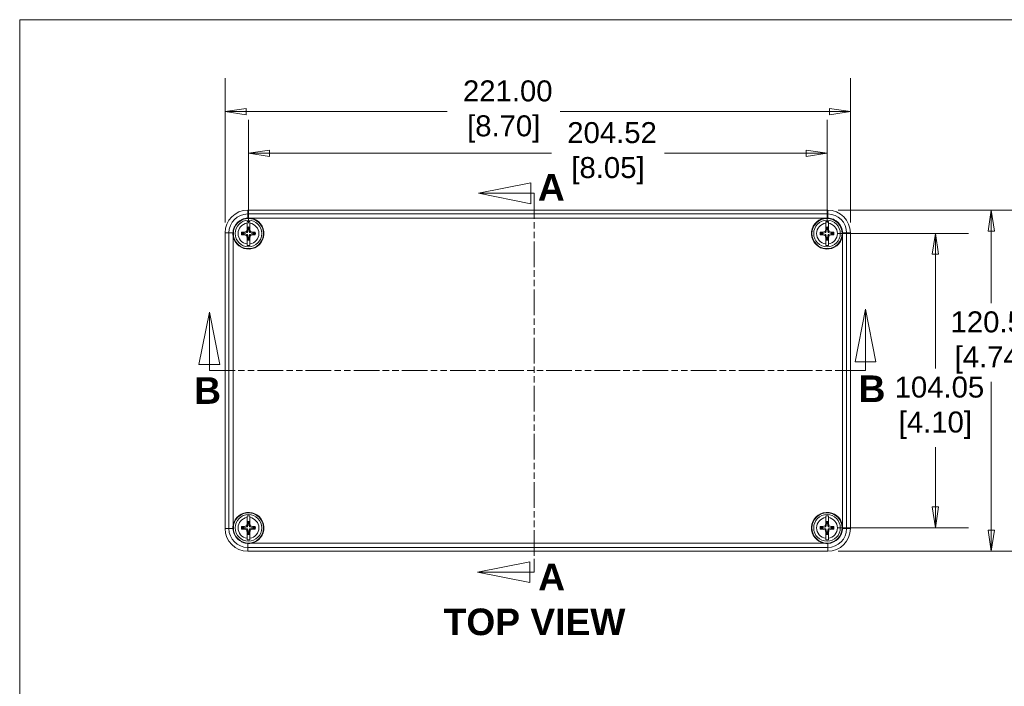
# Model space of a CAD drawing. Header units: millimetres. Extents: x 22 to 1013, y 22 to 778.
# Tile 4 of 8: x 33 to 381, y 531 to 767. Entities that reach past the tile are written whole.
import ezdxf

# ---------------------------------------------------------------- set-up
doc = ezdxf.new("R2010")
doc.units = ezdxf.units.MM
doc.header["$LTSCALE"] = 3.703704
doc.linetypes.add('DOUBLE_DASH_CHAIN', pattern=[1.2403, 0.6614, -0.0827, 0.1654, -0.0827, 0.1654, -0.0827])
for name, color, linetype, lineweight in [('Dimension (ANSI)', 7, 'Continuous', 9), ('Section Line (ANSI)', 7, 'DOUBLE_DASH_CHAIN', 9), ('Sketch Geometry (ANSI)', 7, 'Continuous', 9), ('Symbol (ANSI)', 7, 'Continuous', 9), ('Visible (ANSI)', 7, 'Continuous', 9), ('Visible Narrow (ANSI)', 7, 'Continuous', 9)]:
    doc.layers.add(name, color=color, linetype=linetype, lineweight=lineweight)
doc.styles.add('Label Text (ANSI)', font='arialbd.ttf')
doc.styles.add('Note Text (ANSI)', font='arial.ttf')
doc.dimstyles.new('Default - mm (ANSI)', dxfattribs={"dimscale": 3.703704, "dimtxt": 2, "dimasz": 2, "dimexe": 3.175, "dimexo": 1, "dimgap": 0.8, "dimtad": 0, "dimtih": 1, "dimtoh": 1, "dimrnd": 1e-08, "dimzin": 4, "dimdsep": 46, "dimtxsty": 'Note Text (ANSI)', "dimblk": 'Filled-1', "dimcen": 0.09, "dimdle": 10, "dimclrd": 256, "dimclre": 256, "dimclrt": 256, "dimadec": 1, "dimazin": 0, "dimtfac": 1.524, "dimtofl": 0, "dimtmove": 0, "dimatfit": 3, "dimfxl": 0, "dimtolj": 1, "dimtzin": 0, "dimlwd": -1, "dimlwe": -1, "dimarcsym": 0})

# ---------------------------------------------------------------- blocks, each defined once
blk = doc.blocks.new('2dTransSection0')
at = {"layer": 'Section Line (ANSI)', "linetype": 'Continuous'}
for p, q in [((26.992, 179.116), (25.992, 174.116)), ((26.992, 174.116), (26.992, 179.116)), ((27.992, 174.116), (26.992, 179.116)), ((89.611, 179.384), (88.611, 174.384)), ((89.611, 174.384), (89.611, 179.384)), ((90.611, 174.384), (89.611, 179.384)), ((25.992, 174.116), (27.992, 174.116)), ((26.992, 173.537), (26.992, 174.116)), ((88.611, 174.384), (90.611, 174.384)), ((89.611, 173.537), (89.611, 174.384)), ((26.992, 173.537), (28.33, 173.537)), ((88.273, 173.537), (89.611, 173.537))]:
    blk.add_line(p, q, dxfattribs=at)
at = {"layer": 'Section Line (ANSI)', "linetype": 'DOUBLE_DASH_CHAIN'}
blk.add_line((26.992, 173.537), (89.611, 173.537), dxfattribs=at)
at = {"layer": 'Section Line (ANSI)', "linetype": 'Continuous', "flags": 128}
for points in [[(27.992, 174.116), (26.992, 179.116), (25.992, 174.116), (27.992, 174.116)], [(90.611, 174.384), (89.611, 179.384), (88.611, 174.384), (90.611, 174.384)]]:
    blk.add_lwpolyline(points, dxfattribs=at)
at = {"layer": 'Section Line (ANSI)'}
for points in [[(27.992, 174.116), (26.992, 179.116), (25.992, 174.116), (27.992, 174.116)], [(90.611, 174.384), (89.611, 179.384), (88.611, 174.384), (90.611, 174.384)]]:
    blk.add_solid(points, dxfattribs=at)
at = {"layer": 'Section Line (ANSI)', "char_height": 2.54, "attachment_point": 7, "line_spacing_factor": 0.25, "style": 'Label Text (ANSI)'}
for insert in [(88.949, 170.531), (25.54, 170.364)]:
    blk.add_mtext('B', dxfattribs=dict(at, insert=insert))
blk = doc.blocks.new('2dTransSection1')
at = {"layer": 'Section Line (ANSI)', "linetype": 'Continuous'}
for p, q in [((57.684, 191.458), (52.684, 190.458)), ((57.684, 189.458), (57.684, 191.458)), ((57.684, 190.458), (52.684, 190.458)), ((52.684, 190.458), (57.684, 189.458)), ((57.993, 190.458), (57.684, 190.458)), ((57.993, 190.458), (57.993, 189.182)), ((57.566, 155.308), (52.566, 154.308)), ((57.566, 153.308), (57.566, 155.308)), ((57.993, 155.584), (57.993, 154.308)), ((57.566, 154.308), (52.566, 154.308)), ((52.566, 154.308), (57.566, 153.308)), ((57.993, 154.308), (57.566, 154.308))]:
    blk.add_line(p, q, dxfattribs=at)
at = {"layer": 'Section Line (ANSI)', "linetype": 'DOUBLE_DASH_CHAIN'}
blk.add_line((57.993, 190.458), (57.993, 154.308), dxfattribs=at)
at = {"layer": 'Section Line (ANSI)', "linetype": 'Continuous', "flags": 128}
for points in [[(57.684, 191.458), (52.684, 190.458), (57.684, 189.458), (57.684, 191.458)], [(57.566, 155.308), (52.566, 154.308), (57.566, 153.308), (57.566, 155.308)]]:
    blk.add_lwpolyline(points, dxfattribs=at)
at = {"layer": 'Section Line (ANSI)'}
for points in [[(57.684, 191.458), (52.684, 190.458), (57.684, 189.458), (57.684, 191.458)], [(57.566, 155.308), (52.566, 154.308), (57.566, 153.308), (57.566, 155.308)]]:
    blk.add_solid(points, dxfattribs=at)
at = {"layer": 'Section Line (ANSI)', "char_height": 2.54, "attachment_point": 7, "line_spacing_factor": 0.25, "style": 'Label Text (ANSI)'}
for insert in [(58.346, 189.745), (58.374, 152.574)]:
    blk.add_mtext('A', dxfattribs=dict(at, insert=insert))
blk = doc.blocks.new('Borders Default Border')
at = {"layer": 'Sketch Geometry (ANSI)', "flags": 128}
blk.add_lwpolyline([(8.89, 8.89), (8.89, 207.01), (270.51, 207.01), (270.51, 8.89), (8.89, 8.89)], dxfattribs=at)
blk = doc.blocks.new('Filled-1')
at = {"color": 0}
for p, q in [((0, 0), (-1, 0.15)), ((-1, 0.15), (-1, -0.15)), ((-1, 0), (0, 0)), ((-1, -0.15), (0, 0))]:
    blk.add_line(p, q, dxfattribs=at)
at = {"color": 0, "flags": 128}
blk.add_lwpolyline([(-1, -0.15), (0, 0), (-1, 0.15), (-1, -0.15)], dxfattribs=at)
at = {"color": 0}
blk.add_solid([(-1, -0.15), (0, 0), (-1, 0.15), (-1, -0.15)], dxfattribs=at)
blk = doc.blocks.new('*D9')
at = {"layer": 'Defpoints', "color": 0, "transparency": 16777216}
for p in [(105.54, 734.26), (105.54, 691.4), (326.54, 691.4)]:
    blk.add_point(p, dxfattribs=at)
at = {"layer": 'Dimension (ANSI)', "transparency": 16777216}
for p, q in [((105.54, 695.1), (105.54, 746.02)), ((326.54, 695.1), (326.54, 746.02)), ((112.95, 734.26), (184.03, 734.26)), ((319.13, 734.26), (223.98, 734.26))]:
    blk.add_line(p, q, dxfattribs=at)
at = {"layer": 'Dimension (ANSI)', "transparency": 16777216, "xscale": 7.407407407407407, "yscale": 7.407407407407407, "zscale": 7.407407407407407, "rotation": 180}
blk.add_blockref('Filled-1', (105.54, 734.26), dxfattribs=at)
at = {"layer": 'Dimension (ANSI)', "transparency": 16777216, "xscale": 7.407407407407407, "yscale": 7.407407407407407, "zscale": 7.407407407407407}
blk.add_blockref('Filled-1', (326.54, 734.26), dxfattribs=at)
at = {"layer": 'Dimension (ANSI)', "transparency": 16777216, "insert": (204.01, 734.26), "char_height": 7.4074, "attachment_point": 5, "style": 'Note Text (ANSI)'}
blk.add_mtext('\\A1; 221.00\\P[8.70]', dxfattribs=at)
blk = doc.blocks.new('*D10')
at = {"layer": 'Defpoints', "color": 0, "transparency": 16777216}
for p in [(318.54, 699.4), (376.35, 699.4), (318.54, 578.9)]:
    blk.add_point(p, dxfattribs=at)
at = {"layer": 'Dimension (ANSI)', "transparency": 16777216}
for p, q in [((322.24, 699.4), (388.11, 699.4)), ((376.35, 691.99), (376.35, 666.54)), ((376.35, 586.31), (376.35, 638.77)), ((322.24, 578.9), (388.11, 578.9))]:
    blk.add_line(p, q, dxfattribs=at)
at = {"layer": 'Dimension (ANSI)', "transparency": 16777216, "xscale": 7.407407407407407, "yscale": 7.407407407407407, "zscale": 7.407407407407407}
for p, rotation in [((376.35, 699.4), 90), ((376.35, 578.9), 270)]:
    blk.add_blockref('Filled-1', p, dxfattribs=dict(at, rotation=rotation))
at = {"layer": 'Dimension (ANSI)', "transparency": 16777216, "insert": (376.35, 652.65), "char_height": 7.4074, "attachment_point": 5, "style": 'Note Text (ANSI)'}
blk.add_mtext('\\A1; 120.50\\P[4.74]', dxfattribs=at)
blk = doc.blocks.new('*D11')
at = {"layer": 'Defpoints', "color": 0, "transparency": 16777216}
for p in [(318.27, 691.22), (318.36, 587.16), (356.58, 587.16)]:
    blk.add_point(p, dxfattribs=at)
at = {"layer": 'Dimension (ANSI)', "transparency": 16777216}
for p, q in [((321.98, 691.22), (368.34, 691.22)), ((356.58, 683.81), (356.58, 643.51)), ((356.58, 594.57), (356.58, 615.71)), ((322.06, 587.16), (368.34, 587.16))]:
    blk.add_line(p, q, dxfattribs=at)
at = {"layer": 'Dimension (ANSI)', "transparency": 16777216, "xscale": 7.407407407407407, "yscale": 7.407407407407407, "zscale": 7.407407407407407}
for p, rotation in [((356.58, 691.22), 90), ((356.58, 587.16), 270)]:
    blk.add_blockref('Filled-1', p, dxfattribs=dict(at, rotation=rotation))
at = {"layer": 'Dimension (ANSI)', "transparency": 16777216, "insert": (356.58, 629.61), "char_height": 7.4074, "attachment_point": 5, "style": 'Note Text (ANSI)'}
blk.add_mtext('\\A1; 104.05\\P[4.10]', dxfattribs=at)
blk = doc.blocks.new('*D12')
at = {"layer": 'Defpoints', "color": 0, "transparency": 16777216}
for p in [(318.3, 719.52), (113.79, 691.15), (318.3, 691.22)]:
    blk.add_point(p, dxfattribs=at)
at = {"layer": 'Dimension (ANSI)', "transparency": 16777216}
for p, q in [((113.79, 694.85), (113.79, 731.28)), ((318.3, 694.92), (318.3, 731.28)), ((121.2, 719.52), (220.91, 719.52)), ((310.9, 719.52), (260.82, 719.52))]:
    blk.add_line(p, q, dxfattribs=at)
at = {"layer": 'Dimension (ANSI)', "transparency": 16777216, "xscale": 7.407407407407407, "yscale": 7.407407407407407, "zscale": 7.407407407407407, "rotation": 180}
blk.add_blockref('Filled-1', (113.79, 719.52), dxfattribs=at)
at = {"layer": 'Dimension (ANSI)', "transparency": 16777216, "xscale": 7.407407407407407, "yscale": 7.407407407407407, "zscale": 7.407407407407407}
blk.add_blockref('Filled-1', (318.3, 719.52), dxfattribs=at)
at = {"layer": 'Dimension (ANSI)', "transparency": 16777216, "insert": (240.87, 719.52), "char_height": 7.4074, "attachment_point": 5, "style": 'Note Text (ANSI)'}
blk.add_mtext('\\A1; 204.52\\P[8.05]', dxfattribs=at)

msp = doc.modelspace()

# ---------------------------------------------------------------- linework, layer by layer
at = {"layer": 'Visible (ANSI)'}
for p, q in [((318.539, 699.3991), (113.539, 699.3991)), ((113.539, 699.3991), (318.539, 699.3991)), ((113.3114, 694.8001), (113.3114, 692.6961)), ((113.3114, 691.9466), (113.3114, 692.6961)), ((113.4732, 692.6785), (113.3114, 691.9466)), ((113.408, 691.5302), (113.6574, 692.6584)), ((113.4732, 693.4433), (113.4732, 692.6785)), ((113.4732, 692.6785), (113.6574, 692.6584)), ((113.6574, 692.6584), (113.6574, 693.2767)), ((113.9207, 693.2767), (113.9207, 692.6584)), ((114.1048, 692.6785), (113.9207, 692.6584)), ((113.9207, 692.6584), (114.1701, 691.5302)), ((114.1048, 692.6785), (114.1048, 693.4433)), ((114.2666, 691.9466), (114.1048, 692.6785)), ((114.2666, 692.6961), (114.2666, 694.8001)), ((114.2666, 692.6961), (114.2666, 691.9466)), ((317.8114, 694.8001), (317.8114, 692.6961)), ((317.8114, 691.9466), (317.8114, 692.6961)), ((317.9732, 692.6785), (317.8114, 691.9466)), ((317.908, 691.5302), (318.1574, 692.6584)), ((317.9732, 693.4433), (317.9732, 692.6785)), ((317.9732, 692.6785), (318.1574, 692.6584)), ((318.1574, 692.6584), (318.1574, 693.2767)), ((318.4207, 693.2767), (318.4207, 692.6584)), ((318.6048, 692.6785), (318.4207, 692.6584)), ((318.4207, 692.6584), (318.6701, 691.5302)), ((318.6048, 692.6785), (318.6048, 693.4433)), ((318.7666, 691.9466), (318.6048, 692.6785)), ((318.7666, 692.6961), (318.7666, 694.8001)), ((318.7666, 692.6961), (318.7666, 691.9466)), ((105.539, 691.3991), (105.539, 586.8991)), ((105.539, 586.8991), (105.539, 691.3991)), ((111.6614, 691.2807), (112.2798, 691.2807)), ((112.2798, 691.0175), (111.6614, 691.0175)), ((112.242, 691.6267), (112.2798, 691.2807)), ((112.242, 690.6715), (112.2798, 691.0175)), ((112.2798, 691.2807), (113.408, 691.5302)), ((113.408, 690.7681), (112.2798, 691.0175)), ((113.1057, 691.8325), (113.408, 691.5302)), ((113.1057, 690.4657), (113.408, 690.7681)), ((113.3114, 689.6021), (113.3114, 690.3516)), ((113.3114, 690.3516), (113.4732, 689.6197)), ((113.3114, 689.6021), (113.3114, 687.4981)), ((113.6574, 689.6398), (113.408, 690.7681)), ((113.4732, 689.6197), (113.6574, 689.6398)), ((113.4732, 689.6197), (113.4732, 688.8549)), ((113.6574, 689.0215), (113.6574, 689.6398)), ((114.1701, 690.7681), (113.9207, 689.6398)), ((114.1048, 689.6197), (113.9207, 689.6398)), ((113.9207, 689.6398), (113.9207, 689.0215)), ((114.1048, 689.6197), (114.2666, 690.3516)), ((114.1048, 688.8549), (114.1048, 689.6197)), ((114.4724, 691.8325), (114.1701, 691.5302)), ((114.1701, 691.5302), (115.2983, 691.2807)), ((115.2983, 691.0175), (114.1701, 690.7681)), ((114.4724, 690.4657), (114.1701, 690.7681)), ((114.2666, 690.3516), (114.2666, 689.6021)), ((114.2666, 687.4981), (114.2666, 689.6021)), ((115.3361, 691.6267), (115.2983, 691.2807)), ((115.2983, 691.2807), (115.9166, 691.2807)), ((115.9166, 691.0175), (115.2983, 691.0175)), ((115.3361, 690.6715), (115.2983, 691.0175)), ((316.1614, 691.2807), (316.7798, 691.2807)), ((316.7798, 691.0175), (316.1614, 691.0175)), ((316.742, 691.6267), (316.7798, 691.2807)), ((316.742, 690.6715), (316.7798, 691.0175)), ((316.7798, 691.2807), (317.908, 691.5302)), ((317.908, 690.7681), (316.7798, 691.0175)), ((317.6057, 691.8325), (317.908, 691.5302)), ((317.6057, 690.4657), (317.908, 690.7681)), ((317.8114, 689.6021), (317.8114, 690.3516)), ((317.8114, 690.3516), (317.9732, 689.6197)), ((317.8114, 689.6021), (317.8114, 687.4981)), ((318.1574, 689.6398), (317.908, 690.7681)), ((317.9732, 689.6197), (318.1574, 689.6398)), ((317.9732, 689.6197), (317.9732, 688.8549)), ((318.1574, 689.0215), (318.1574, 689.6398)), ((318.6701, 690.7681), (318.4207, 689.6398)), ((318.6048, 689.6197), (318.4207, 689.6398)), ((318.4207, 689.6398), (318.4207, 689.0215)), ((318.6048, 689.6197), (318.7666, 690.3516)), ((318.6048, 688.8549), (318.6048, 689.6197)), ((318.9724, 691.8325), (318.6701, 691.5302)), ((318.6701, 691.5302), (319.7983, 691.2807)), ((319.7983, 691.0175), (318.6701, 690.7681)), ((318.9724, 690.4657), (318.6701, 690.7681)), ((318.7666, 690.3516), (318.7666, 689.6021)), ((318.7666, 687.4981), (318.7666, 689.6021)), ((319.8361, 691.6267), (319.7983, 691.2807)), ((319.7983, 691.2807), (320.4166, 691.2807)), ((320.4166, 691.0175), (319.7983, 691.0175)), ((319.8361, 690.6715), (319.7983, 691.0175)), ((326.539, 586.8991), (326.539, 691.3991)), ((326.539, 691.3991), (326.539, 586.8991)), ((113.3114, 590.8001), (113.3114, 588.6961)), ((113.3114, 587.9466), (113.3114, 588.6961)), ((113.4732, 588.6785), (113.3114, 587.9466)), ((113.408, 587.5302), (113.6574, 588.6584)), ((113.4732, 589.4433), (113.4732, 588.6785)), ((113.4732, 588.6785), (113.6574, 588.6584)), ((113.6574, 588.6584), (113.6574, 589.2767)), ((113.9207, 589.2767), (113.9207, 588.6584)), ((114.1048, 588.6785), (113.9207, 588.6584)), ((113.9207, 588.6584), (114.1701, 587.5302)), ((114.1048, 588.6785), (114.1048, 589.4433)), ((114.2666, 587.9466), (114.1048, 588.6785)), ((114.2666, 588.6961), (114.2666, 590.8001)), ((114.2666, 588.6961), (114.2666, 587.9466)), ((317.8114, 590.8001), (317.8114, 588.6961)), ((317.8114, 587.9466), (317.8114, 588.6961)), ((317.9732, 588.6785), (317.8114, 587.9466)), ((317.908, 587.5302), (318.1574, 588.6584)), ((317.9732, 589.4433), (317.9732, 588.6785)), ((317.9732, 588.6785), (318.1574, 588.6584)), ((318.1574, 588.6584), (318.1574, 589.2767)), ((318.4207, 589.2767), (318.4207, 588.6584)), ((318.6048, 588.6785), (318.4207, 588.6584)), ((318.4207, 588.6584), (318.6701, 587.5302)), ((318.6048, 588.6785), (318.6048, 589.4433)), ((318.7666, 587.9466), (318.6048, 588.6785)), ((318.7666, 588.6961), (318.7666, 590.8001)), ((318.7666, 588.6961), (318.7666, 587.9466)), ((111.6614, 587.2807), (112.2798, 587.2807)), ((112.2798, 587.0175), (111.6614, 587.0175)), ((112.242, 587.6267), (112.2798, 587.2807)), ((112.242, 586.6715), (112.2798, 587.0175)), ((112.2798, 587.2807), (113.408, 587.5302)), ((113.408, 586.7681), (112.2798, 587.0175)), ((113.1057, 587.8325), (113.408, 587.5302)), ((113.1057, 586.4657), (113.408, 586.7681)), ((113.3114, 585.6021), (113.3114, 586.3516)), ((113.3114, 586.3516), (113.4732, 585.6197)), ((113.3114, 585.6021), (113.3114, 583.4981)), ((113.6574, 585.6398), (113.408, 586.7681)), ((113.4732, 585.6197), (113.6574, 585.6398)), ((113.4732, 585.6197), (113.4732, 584.8549)), ((113.6574, 585.0215), (113.6574, 585.6398)), ((114.1701, 586.7681), (113.9207, 585.6398)), ((114.1048, 585.6197), (113.9207, 585.6398)), ((113.9207, 585.6398), (113.9207, 585.0215)), ((114.1048, 585.6197), (114.2666, 586.3516)), ((114.1048, 584.8549), (114.1048, 585.6197)), ((114.4724, 587.8325), (114.1701, 587.5302)), ((114.1701, 587.5302), (115.2983, 587.2807)), ((115.2983, 587.0175), (114.1701, 586.7681)), ((114.4724, 586.4657), (114.1701, 586.7681)), ((114.2666, 586.3516), (114.2666, 585.6021)), ((114.2666, 583.4981), (114.2666, 585.6021)), ((115.3361, 587.6267), (115.2983, 587.2807)), ((115.2983, 587.2807), (115.9166, 587.2807)), ((115.9166, 587.0175), (115.2983, 587.0175)), ((115.3361, 586.6715), (115.2983, 587.0175)), ((316.1614, 587.2807), (316.7798, 587.2807)), ((316.7798, 587.0175), (316.1614, 587.0175)), ((316.742, 587.6267), (316.7798, 587.2807)), ((316.742, 586.6715), (316.7798, 587.0175)), ((316.7798, 587.2807), (317.908, 587.5302)), ((317.908, 586.7681), (316.7798, 587.0175)), ((317.6057, 587.8325), (317.908, 587.5302)), ((317.6057, 586.4657), (317.908, 586.7681)), ((317.8114, 585.6021), (317.8114, 586.3516)), ((317.8114, 586.3516), (317.9732, 585.6197)), ((317.8114, 585.6021), (317.8114, 583.4981)), ((318.1574, 585.6398), (317.908, 586.7681)), ((317.9732, 585.6197), (318.1574, 585.6398)), ((317.9732, 585.6197), (317.9732, 584.8549)), ((318.1574, 585.0215), (318.1574, 585.6398)), ((318.6701, 586.7681), (318.4207, 585.6398)), ((318.6048, 585.6197), (318.4207, 585.6398)), ((318.4207, 585.6398), (318.4207, 585.0215)), ((318.6048, 585.6197), (318.7666, 586.3516)), ((318.6048, 584.8549), (318.6048, 585.6197)), ((318.9724, 587.8325), (318.6701, 587.5302)), ((318.6701, 587.5302), (319.7983, 587.2807)), ((319.7983, 587.0175), (318.6701, 586.7681)), ((318.9724, 586.4657), (318.6701, 586.7681)), ((318.7666, 586.3516), (318.7666, 585.6021)), ((318.7666, 583.4981), (318.7666, 585.6021)), ((319.8361, 587.6267), (319.7983, 587.2807)), ((319.7983, 587.2807), (320.4166, 587.2807)), ((320.4166, 587.0175), (319.7983, 587.0175)), ((319.8361, 586.6715), (319.7983, 587.0175)), ((113.539, 578.8991), (318.539, 578.8991)), ((318.539, 578.8991), (113.539, 578.8991))]:
    msp.add_line(p, q, dxfattribs=at)
for centre, radius in [((113.789, 691.1491), 5.3429), ((318.289, 691.1491), 5.3429), ((113.789, 691.1491), 4.7), ((318.289, 691.1491), 4.7), ((113.789, 587.1491), 5.3429), ((113.789, 587.1491), 4.7), ((318.289, 587.1491), 5.3429), ((318.289, 587.1491), 4.7)]:
    msp.add_circle(centre, radius, dxfattribs=at)
for centre, radius, start, end in [((113.539, 691.3991), 8, 90, 180), ((113.539, 691.3991), 8, 90, 180), ((113.789, 691.1491), 5.5, 189.922609, 80.077391), ((113.789, 691.1491), 5.5, 115.658404, 154.341596), ((318.289, 691.1491), 5.5, 99.922609, 350.077391), ((318.539, 691.3991), 8, 0, 90), ((318.539, 691.3991), 8, 0, 90), ((318.289, 691.1491), 5.5, 25.658404, 64.341596), ((113.789, 691.1491), 4.2564, 83.557364, 96.442636), ((113.789, 691.1491), 2.3158, 82.161794, 97.838206), ((113.789, 691.1491), 2.1316, 86.459271, 93.540729), ((318.289, 691.1491), 4.2564, 83.557364, 96.442636), ((318.289, 691.1491), 2.3158, 82.161794, 97.838206), ((318.289, 691.1491), 2.1316, 86.459271, 93.540729), ((113.789, 691.1491), 2.4479, 169.456204, 190.543796), ((113.789, 691.1491), 2.1316, 176.459271, 183.540729), ((113.789, 691.1491), 2.1316, 356.459271, 3.540729), ((113.789, 691.1491), 2.4479, 349.456204, 10.543796), ((318.289, 691.1491), 2.4479, 169.456204, 190.543796), ((318.289, 691.1491), 2.1316, 176.459271, 183.540729), ((318.289, 691.1491), 2.1316, 356.459271, 3.540729), ((318.289, 691.1491), 2.4479, 349.456204, 10.543796), ((113.789, 691.1491), 4.2564, 263.557364, 276.442636), ((113.789, 691.1491), 2.3158, 262.161794, 277.838206), ((113.789, 691.1491), 2.1316, 266.459271, 273.540729), ((318.289, 691.1491), 4.2564, 263.557364, 276.442636), ((318.289, 691.1491), 2.3158, 262.161794, 277.838206), ((318.289, 691.1491), 2.1316, 266.459271, 273.540729), ((113.789, 587.1491), 5.5, 279.922609, 170.077391), ((318.289, 587.1491), 5.5, 9.922609, 260.077391), ((113.789, 587.1491), 4.2564, 83.557364, 96.442636), ((113.789, 587.1491), 2.3158, 82.161794, 97.838206), ((113.789, 587.1491), 2.1316, 86.459271, 93.540729), ((318.289, 587.1491), 4.2564, 83.557364, 96.442636), ((318.289, 587.1491), 2.3158, 82.161794, 97.838206), ((318.289, 587.1491), 2.1316, 86.459271, 93.540729), ((113.539, 586.8991), 8, 180, 270), ((113.539, 586.8991), 8, 180, 270), ((113.789, 587.1491), 5.5, 205.658404, 244.341596), ((113.789, 587.1491), 2.4479, 169.456204, 190.543796), ((113.789, 587.1491), 2.1316, 176.459271, 183.540729), ((113.789, 587.1491), 2.3158, 262.161794, 277.838206), ((113.789, 587.1491), 2.1316, 266.459271, 273.540729), ((113.789, 587.1491), 2.1316, 356.459271, 3.540729), ((113.789, 587.1491), 2.4479, 349.456204, 10.543796), ((318.289, 587.1491), 2.4479, 169.456204, 190.543796), ((318.289, 587.1491), 2.1316, 176.459271, 183.540729), ((318.289, 587.1491), 2.3158, 262.161794, 277.838206), ((318.289, 587.1491), 2.1316, 266.459271, 273.540729), ((318.539, 586.8991), 8, 270, 0), ((318.539, 586.8991), 8, 270, 0), ((318.289, 587.1491), 2.1316, 356.459271, 3.540729), ((318.289, 587.1491), 5.5, 295.658404, 334.341596), ((318.289, 587.1491), 2.4479, 349.456204, 10.543796), ((113.789, 587.1491), 4.2564, 263.557364, 276.442636), ((318.289, 587.1491), 4.2564, 263.557364, 276.442636)]:
    msp.add_arc(centre, radius, start, end, dxfattribs=at)
for centre, major_axis, start_param, end_param in [((113.8574, 691.134), (1.5711, 7.1069), 1.37619464, 1.49932642), ((113.7207, 691.134), (1.5711, -7.1069), 1.64226623, 1.76539801), ((318.3574, 691.134), (1.5711, 7.1069), 1.37619464, 1.49932642), ((318.2207, 691.134), (1.5711, -7.1069), 1.64226623, 1.76539801), ((113.789, 690.7612), (7.2683, 0), 1.78528439, 1.9082748), ((113.789, 691.537), (-7.2683, 0), 1.23331785, 1.35630826), ((113.8041, 691.0808), (7.1069, 1.5711), 1.64226623, 1.76539801), ((113.8041, 691.2175), (-7.1069, 1.5711), 1.37619464, 1.49932642), ((113.8574, 691.1642), (-1.5711, 7.1069), 1.64226623, 1.76539801), ((113.7207, 691.1642), (-1.5711, -7.1069), 1.37619464, 1.49932642), ((113.7739, 691.0808), (7.1069, -1.5711), 1.37619464, 1.49932642), ((113.7739, 691.2175), (-7.1069, -1.5711), 1.64226623, 1.76539801), ((113.789, 690.7612), (7.2683, 0), 1.23331785, 1.35630826), ((113.789, 691.537), (-7.2683, 0), 1.78528439, 1.9082748), ((318.289, 690.7612), (7.2683, 0), 1.78528439, 1.9082748), ((318.289, 691.537), (-7.2683, 0), 1.23331785, 1.35630826), ((318.3041, 691.0808), (7.1069, 1.5711), 1.64226623, 1.76539801), ((318.3041, 691.2175), (-7.1069, 1.5711), 1.37619464, 1.49932642), ((318.3574, 691.1642), (-1.5711, 7.1069), 1.64226623, 1.76539801), ((318.2207, 691.1642), (-1.5711, -7.1069), 1.37619464, 1.49932642), ((318.2739, 691.0808), (7.1069, -1.5711), 1.37619464, 1.49932642), ((318.2739, 691.2175), (-7.1069, -1.5711), 1.64226623, 1.76539801), ((318.289, 690.7612), (7.2683, 0), 1.23331785, 1.35630826), ((318.289, 691.537), (-7.2683, 0), 1.78528439, 1.9082748), ((113.8574, 587.134), (1.5711, 7.1069), 1.37619464, 1.49932642), ((113.7207, 587.134), (1.5711, -7.1069), 1.64226623, 1.76539801), ((318.3574, 587.134), (1.5711, 7.1069), 1.37619464, 1.49932642), ((318.2207, 587.134), (1.5711, -7.1069), 1.64226623, 1.76539801), ((113.789, 586.7612), (7.2683, 0), 1.78528439, 1.9082748), ((113.789, 587.537), (-7.2683, 0), 1.23331785, 1.35630826), ((113.8041, 587.0808), (7.1069, 1.5711), 1.64226623, 1.76539801), ((113.8041, 587.2175), (-7.1069, 1.5711), 1.37619464, 1.49932642), ((113.8574, 587.1642), (-1.5711, 7.1069), 1.64226623, 1.76539801), ((113.7207, 587.1642), (-1.5711, -7.1069), 1.37619464, 1.49932642), ((113.7739, 587.0808), (7.1069, -1.5711), 1.37619464, 1.49932642), ((113.7739, 587.2175), (-7.1069, -1.5711), 1.64226623, 1.76539801), ((113.789, 586.7612), (7.2683, 0), 1.23331785, 1.35630826), ((113.789, 587.537), (-7.2683, 0), 1.78528439, 1.9082748), ((318.289, 586.7612), (7.2683, 0), 1.78528439, 1.9082748), ((318.289, 587.537), (-7.2683, 0), 1.23331785, 1.35630826), ((318.3041, 587.0808), (7.1069, 1.5711), 1.64226623, 1.76539801), ((318.3041, 587.2175), (-7.1069, 1.5711), 1.37619464, 1.49932642), ((318.3574, 587.1642), (-1.5711, 7.1069), 1.64226623, 1.76539801), ((318.2207, 587.1642), (-1.5711, -7.1069), 1.37619464, 1.49932642), ((318.2739, 587.0808), (7.1069, -1.5711), 1.37619464, 1.49932642), ((318.2739, 587.2175), (-7.1069, -1.5711), 1.64226623, 1.76539801), ((318.289, 586.7612), (7.2683, 0), 1.23331785, 1.35630826), ((318.289, 587.537), (-7.2683, 0), 1.78528439, 1.9082748)]:
    msp.add_ellipse(centre, major_axis=major_axis, ratio=0.12186934, start_param=start_param, end_param=end_param, dxfattribs=at)
for points, knots in [([(111.4075, 696.1068), (111.4213, 696.1134), (111.4351, 696.1199), (112.1047, 696.4348), (112.8151, 696.6105), (113.539, 696.6433)], [-0.222018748, -0.222018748, -0.222018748, -0.222018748, -0.217431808, -0.217431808, -0.000026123, -0.000026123, -0.000026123, -0.000026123]), ([(113.539, 696.6433), (113.6236, 696.6472), (113.707, 696.649), (114.0918, 696.649), (114.4149, 696.6231), (114.7368, 696.5668)], [0.441516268, 0.441516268, 0.441516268, 0.441516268, 0.466112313, 0.466112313, 0.556935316, 0.556935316, 0.556935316, 0.556935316]), ([(317.3413, 696.5668), (317.6632, 696.6231), (317.9863, 696.649), (318.371, 696.649), (318.4545, 696.6472), (318.539, 696.6433)], [0.375289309, 0.375289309, 0.375289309, 0.375289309, 0.466112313, 0.466112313, 0.490708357, 0.490708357, 0.490708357, 0.490708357]), ([(318.539, 696.6433), (319.1717, 696.6146), (319.7947, 696.4768), (320.4785, 696.1957), (320.5752, 696.1526), (320.6706, 696.1068)], [-0.816281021, -0.816281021, -0.816281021, -0.816281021, -0.626285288, -0.626285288, -0.594484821, -0.594484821, -0.594484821, -0.594484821]), ([(108.2948, 691.3991), (108.3235, 692.0318), (108.4614, 692.6547), (108.7425, 693.3385), (108.7856, 693.4353), (108.8314, 693.5306)], [-0.816281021, -0.816281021, -0.816281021, -0.816281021, -0.626285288, -0.626285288, -0.594484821, -0.594484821, -0.594484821, -0.594484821]), ([(113.3114, 694.8001), (113.3114, 694.9554), (113.3114, 695.1029), (113.3114, 695.2742), (113.3114, 695.3279), (113.3114, 695.3787)], [1.0427797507, 1.0427797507, 1.0427797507, 1.0427797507, 1.0925997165, 1.0925997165, 1.1153664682, 1.1153664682, 1.1153664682, 1.1153664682]), ([(114.2666, 695.3787), (114.2666, 695.3279), (114.2666, 695.2742), (114.2666, 695.1029), (114.2666, 694.9554), (114.2666, 694.8001)], [0.1295904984, 0.1295904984, 0.1295904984, 0.1295904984, 0.15235725, 0.15235725, 0.2021772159, 0.2021772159, 0.2021772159, 0.2021772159]), ([(317.8114, 694.8001), (317.8114, 694.9554), (317.8114, 695.1029), (317.8114, 695.2742), (317.8114, 695.3279), (317.8114, 695.3787)], [1.0427797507, 1.0427797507, 1.0427797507, 1.0427797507, 1.0925997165, 1.0925997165, 1.1153664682, 1.1153664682, 1.1153664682, 1.1153664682]), ([(318.7666, 695.3787), (318.7666, 695.3279), (318.7666, 695.2742), (318.7666, 695.1029), (318.7666, 694.9554), (318.7666, 694.8001)], [0.1295904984, 0.1295904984, 0.1295904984, 0.1295904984, 0.15235725, 0.15235725, 0.2021772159, 0.2021772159, 0.2021772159, 0.2021772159]), ([(323.2467, 693.5306), (323.2533, 693.5169), (323.2599, 693.503), (323.5747, 692.8334), (323.7504, 692.123), (323.7833, 691.3991)], [-0.222018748, -0.222018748, -0.222018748, -0.222018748, -0.217431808, -0.217431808, -0.000026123, -0.000026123, -0.000026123, -0.000026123]), ([(108.3713, 690.2014), (108.315, 690.5233), (108.2891, 690.8464), (108.2891, 691.2311), (108.2909, 691.3146), (108.2948, 691.3991)], [0.375289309, 0.375289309, 0.375289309, 0.375289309, 0.466112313, 0.466112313, 0.490708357, 0.490708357, 0.490708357, 0.490708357]), ([(323.7833, 691.3991), (323.7871, 691.3146), (323.7889, 691.2311), (323.7889, 690.8464), (323.7631, 690.5233), (323.7068, 690.2014)], [0.441516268, 0.441516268, 0.441516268, 0.441516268, 0.466112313, 0.466112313, 0.556935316, 0.556935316, 0.556935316, 0.556935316]), ([(113.3114, 686.9195), (113.3114, 686.9703), (113.3114, 687.024), (113.3114, 687.1953), (113.3114, 687.3428), (113.3114, 687.4981)], [0.1295904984, 0.1295904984, 0.1295904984, 0.1295904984, 0.15235725, 0.15235725, 0.2021772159, 0.2021772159, 0.2021772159, 0.2021772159]), ([(114.2666, 687.4981), (114.2666, 687.3428), (114.2666, 687.1953), (114.2666, 687.024), (114.2666, 686.9703), (114.2666, 686.9195)], [1.0427797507, 1.0427797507, 1.0427797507, 1.0427797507, 1.0925997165, 1.0925997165, 1.1153664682, 1.1153664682, 1.1153664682, 1.1153664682]), ([(317.8114, 686.9195), (317.8114, 686.9703), (317.8114, 687.024), (317.8114, 687.1953), (317.8114, 687.3428), (317.8114, 687.4981)], [0.1295904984, 0.1295904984, 0.1295904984, 0.1295904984, 0.15235725, 0.15235725, 0.2021772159, 0.2021772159, 0.2021772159, 0.2021772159]), ([(318.7666, 687.4981), (318.7666, 687.3428), (318.7666, 687.1953), (318.7666, 687.024), (318.7666, 686.9703), (318.7666, 686.9195)], [1.0427797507, 1.0427797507, 1.0427797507, 1.0427797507, 1.0925997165, 1.0925997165, 1.1153664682, 1.1153664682, 1.1153664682, 1.1153664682]), ([(113.3114, 590.8001), (113.3114, 590.9554), (113.3114, 591.1029), (113.3114, 591.2742), (113.3114, 591.3279), (113.3114, 591.3787)], [1.0427797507, 1.0427797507, 1.0427797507, 1.0427797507, 1.0925997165, 1.0925997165, 1.1153664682, 1.1153664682, 1.1153664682, 1.1153664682]), ([(114.2666, 591.3787), (114.2666, 591.3279), (114.2666, 591.2742), (114.2666, 591.1029), (114.2666, 590.9554), (114.2666, 590.8001)], [0.1295904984, 0.1295904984, 0.1295904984, 0.1295904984, 0.15235725, 0.15235725, 0.2021772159, 0.2021772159, 0.2021772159, 0.2021772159]), ([(317.8114, 590.8001), (317.8114, 590.9554), (317.8114, 591.1029), (317.8114, 591.2742), (317.8114, 591.3279), (317.8114, 591.3787)], [1.0427797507, 1.0427797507, 1.0427797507, 1.0427797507, 1.0925997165, 1.0925997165, 1.1153664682, 1.1153664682, 1.1153664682, 1.1153664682]), ([(318.7666, 591.3787), (318.7666, 591.3279), (318.7666, 591.2742), (318.7666, 591.1029), (318.7666, 590.9554), (318.7666, 590.8001)], [0.1295904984, 0.1295904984, 0.1295904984, 0.1295904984, 0.15235725, 0.15235725, 0.2021772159, 0.2021772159, 0.2021772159, 0.2021772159]), ([(108.2948, 586.8991), (108.2909, 586.9836), (108.2891, 587.0671), (108.2891, 587.4518), (108.315, 587.7749), (108.3713, 588.0969)], [0.441516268, 0.441516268, 0.441516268, 0.441516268, 0.466112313, 0.466112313, 0.556935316, 0.556935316, 0.556935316, 0.556935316]), ([(108.8314, 584.7676), (108.8248, 584.7814), (108.8182, 584.7952), (108.5034, 585.4648), (108.3277, 586.1752), (108.2948, 586.8991)], [-0.222018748, -0.222018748, -0.222018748, -0.222018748, -0.217431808, -0.217431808, -0.000026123, -0.000026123, -0.000026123, -0.000026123]), ([(323.7833, 586.8991), (323.7545, 586.2664), (323.6167, 585.6435), (323.3356, 584.9597), (323.2925, 584.8629), (323.2467, 584.7676)], [-0.816281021, -0.816281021, -0.816281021, -0.816281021, -0.626285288, -0.626285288, -0.594484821, -0.594484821, -0.594484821, -0.594484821]), ([(323.7068, 588.0969), (323.7631, 587.7749), (323.7889, 587.4518), (323.7889, 587.0671), (323.7871, 586.9836), (323.7833, 586.8991)], [0.375289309, 0.375289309, 0.375289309, 0.375289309, 0.466112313, 0.466112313, 0.490708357, 0.490708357, 0.490708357, 0.490708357]), ([(113.539, 581.6549), (112.9064, 581.6836), (112.2834, 581.8214), (111.5996, 582.1026), (111.5028, 582.1456), (111.4075, 582.1914)], [-0.816281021, -0.816281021, -0.816281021, -0.816281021, -0.626285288, -0.626285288, -0.594484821, -0.594484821, -0.594484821, -0.594484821]), ([(113.3114, 582.9195), (113.3114, 582.9703), (113.3114, 583.024), (113.3114, 583.1953), (113.3114, 583.3428), (113.3114, 583.4981)], [0.1295904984, 0.1295904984, 0.1295904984, 0.1295904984, 0.15235725, 0.15235725, 0.2021772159, 0.2021772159, 0.2021772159, 0.2021772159]), ([(114.7368, 581.7314), (114.4149, 581.6751), (114.0918, 581.6492), (113.707, 581.6492), (113.6236, 581.651), (113.539, 581.6549)], [0.375289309, 0.375289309, 0.375289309, 0.375289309, 0.466112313, 0.466112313, 0.490708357, 0.490708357, 0.490708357, 0.490708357]), ([(114.2666, 583.4981), (114.2666, 583.3428), (114.2666, 583.1953), (114.2666, 583.024), (114.2666, 582.9703), (114.2666, 582.9195)], [1.0427797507, 1.0427797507, 1.0427797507, 1.0427797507, 1.0925997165, 1.0925997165, 1.1153664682, 1.1153664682, 1.1153664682, 1.1153664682]), ([(318.539, 581.6549), (318.4545, 581.651), (318.371, 581.6492), (317.9863, 581.6492), (317.6632, 581.6751), (317.3413, 581.7314)], [0.441516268, 0.441516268, 0.441516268, 0.441516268, 0.466112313, 0.466112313, 0.556935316, 0.556935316, 0.556935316, 0.556935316]), ([(317.8114, 582.9195), (317.8114, 582.9703), (317.8114, 583.024), (317.8114, 583.1953), (317.8114, 583.3428), (317.8114, 583.4981)], [0.1295904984, 0.1295904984, 0.1295904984, 0.1295904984, 0.15235725, 0.15235725, 0.2021772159, 0.2021772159, 0.2021772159, 0.2021772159]), ([(320.6706, 582.1914), (320.6568, 582.1848), (320.643, 582.1783), (319.9733, 581.8634), (319.263, 581.6877), (318.539, 581.6549)], [-0.222018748, -0.222018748, -0.222018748, -0.222018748, -0.217431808, -0.217431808, -0.000026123, -0.000026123, -0.000026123, -0.000026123]), ([(318.7666, 583.4981), (318.7666, 583.3428), (318.7666, 583.1953), (318.7666, 583.024), (318.7666, 582.9703), (318.7666, 582.9195)], [1.0427797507, 1.0427797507, 1.0427797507, 1.0427797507, 1.0925997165, 1.0925997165, 1.1153664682, 1.1153664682, 1.1153664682, 1.1153664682])]:
    msp.add_open_spline(points, degree=3, knots=knots, dxfattribs=at)
for points in [[(113.4732, 693.4433), (113.5688, 693.36), (113.6574, 693.2767)], [(114.1048, 693.4433), (114.0093, 693.36), (113.9207, 693.2767)], [(317.9732, 693.4433), (318.0688, 693.36), (318.1574, 693.2767)], [(318.6048, 693.4433), (318.5093, 693.36), (318.4207, 693.2767)], [(111.6614, 691.2807), (111.5219, 691.4292), (111.3824, 691.597)], [(111.6614, 691.0175), (111.5219, 690.869), (111.3824, 690.7012)], [(116.1956, 691.597), (116.0561, 691.4292), (115.9166, 691.2807)], [(115.9166, 691.0175), (116.0561, 690.869), (116.1956, 690.7012)], [(316.1614, 691.2807), (316.0219, 691.4292), (315.8824, 691.597)], [(316.1614, 691.0175), (316.0219, 690.869), (315.8824, 690.7012)], [(320.6956, 691.597), (320.5561, 691.4292), (320.4166, 691.2807)], [(320.4166, 691.0175), (320.5561, 690.869), (320.6956, 690.7012)], [(113.6574, 689.0215), (113.5688, 688.9382), (113.4732, 688.8549)], [(113.9207, 689.0215), (114.0093, 688.9382), (114.1048, 688.8549)], [(318.1574, 689.0215), (318.0688, 688.9382), (317.9732, 688.8549)], [(318.4207, 689.0215), (318.5093, 688.9382), (318.6048, 688.8549)], [(113.4732, 589.4433), (113.5688, 589.36), (113.6574, 589.2767)], [(114.1048, 589.4433), (114.0093, 589.36), (113.9207, 589.2767)], [(317.9732, 589.4433), (318.0688, 589.36), (318.1574, 589.2767)], [(318.6048, 589.4433), (318.5093, 589.36), (318.4207, 589.2767)], [(111.6614, 587.2807), (111.5219, 587.4292), (111.3824, 587.597)], [(111.6614, 587.0175), (111.5219, 586.869), (111.3824, 586.7012)], [(113.6574, 585.0215), (113.5688, 584.9382), (113.4732, 584.8549)], [(113.9207, 585.0215), (114.0093, 584.9382), (114.1048, 584.8549)], [(116.1956, 587.597), (116.0561, 587.4292), (115.9166, 587.2807)], [(115.9166, 587.0175), (116.0561, 586.869), (116.1956, 586.7012)], [(316.1614, 587.2807), (316.0219, 587.4292), (315.8824, 587.597)], [(316.1614, 587.0175), (316.0219, 586.869), (315.8824, 586.7012)], [(318.1574, 585.0215), (318.0688, 584.9382), (317.9732, 584.8549)], [(318.4207, 585.0215), (318.5093, 584.9382), (318.6048, 584.8549)], [(320.6956, 587.597), (320.5561, 587.4292), (320.4166, 587.2807)], [(320.4166, 587.0175), (320.5561, 586.869), (320.6956, 586.7012)]]:
    msp.add_open_spline(points, degree=2, dxfattribs=at)
at = {"layer": 'Visible Narrow (ANSI)'}
for p, q in [((113.539, 699.3991), (113.539, 698.0632)), ((113.539, 698.0632), (113.539, 696.6433)), ((318.539, 698.0632), (113.539, 698.0632)), ((114.7368, 696.5668), (317.3413, 696.5668)), ((318.539, 699.3991), (318.539, 698.0632)), ((318.539, 696.6433), (318.539, 698.0632)), ((105.539, 691.3991), (106.875, 691.3991)), ((106.875, 691.3991), (108.2948, 691.3991)), ((106.875, 691.3991), (106.875, 586.8991)), ((108.3713, 588.0969), (108.3713, 690.2014)), ((323.7068, 690.2014), (323.7068, 588.0969)), ((323.7833, 691.3991), (325.2031, 691.3991)), ((326.539, 691.3991), (325.2031, 691.3991)), ((325.2031, 586.8991), (325.2031, 691.3991)), ((105.539, 586.8991), (106.875, 586.8991)), ((106.875, 586.8991), (108.2948, 586.8991)), ((323.7833, 586.8991), (325.2031, 586.8991)), ((326.539, 586.8991), (325.2031, 586.8991)), ((113.539, 580.235), (113.539, 581.6549)), ((317.3413, 581.7314), (114.7368, 581.7314)), ((318.539, 581.6549), (318.539, 580.235)), ((113.539, 578.8991), (113.539, 580.235)), ((113.539, 580.235), (318.539, 580.235)), ((318.539, 578.8991), (318.539, 580.235))]:
    msp.add_line(p, q, dxfattribs=at)
for centre, radius, start, end in [((113.539, 691.3991), 6.6641, 90, 180), ((113.539, 691.3991), 5.1677, 114.360015, 155.639985), ((318.539, 691.3991), 6.6641, 0, 90), ((318.539, 691.3991), 5.1677, 24.360015, 65.639985), ((113.789, 691.1491), 3.6821, 97.452953, 262.547047), ((113.789, 691.1491), 3.6821, 277.452953, 82.547047), ((318.289, 691.1491), 3.6821, 97.452953, 262.547047), ((318.289, 691.1491), 3.6821, 277.452953, 82.547047), ((113.789, 587.1491), 3.6821, 97.452953, 262.547047), ((113.789, 587.1491), 3.6821, 277.452953, 82.547047), ((318.289, 587.1491), 3.6821, 97.452953, 262.547047), ((318.289, 587.1491), 3.6821, 277.452953, 82.547047), ((113.539, 586.8991), 6.6641, 180, 270), ((113.539, 586.8991), 5.1677, 204.360015, 245.639985), ((318.539, 586.8991), 6.6641, 270, 0), ((318.539, 586.8991), 5.1677, 294.360015, 335.639985)]:
    msp.add_arc(centre, radius, start, end, dxfattribs=at)

# ---------------------------------------------------------------- block references
at = {"xscale": 3.703703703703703, "yscale": 3.703703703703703, "zscale": 3.703703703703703}
msp.add_blockref('Borders Default Border', (0, 0), dxfattribs=at)
at = {"layer": 'Section Line (ANSI)', "xscale": 3.703703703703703, "yscale": 3.703703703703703, "zscale": 3.703703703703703}
for name in ['2dTransSection1', '2dTransSection0']:
    msp.add_blockref(name, (0, 0), dxfattribs=at)

# ---------------------------------------------------------------- texts
at = {"layer": 'Symbol (ANSI)', "insert": (182.7684, 549.1171), "char_height": 9.40741, "attachment_point": 7, "line_spacing_factor": 0.25, "style": 'Label Text (ANSI)'}
msp.add_mtext('TOP VIEW', dxfattribs=at)

# ---------------------------------------------------------------- dimensions: what is measured, and where the dimension line sits
at = {"layer": 'Dimension (ANSI)'}
for base, p1, p2, angle, text, override, picture, middle in [((105.539, 734.2597), (326.539, 691.3991), (105.539, 691.3991), 180, ' <>\\X[8.70]', {"dimgap": 0.8, "dimtih": 0, "dimtoh": 0, "dimdec": 2, "dimpost": '\\X', "dimtol": 0, "dimlim": 0, "dimtp": 0, "dimtm": 0, "dimtdec": 2, "dimatfit": 1}, '*D9', (204.0066, 734.2597)), ((318.3041, 719.5159), (113.789, 691.1491), (318.3041, 691.2175), 180, ' <>\\X[8.05]', {"dimgap": 0.8, "dimtih": 0, "dimtoh": 0, "dimdec": 2, "dimpost": '\\X', "dimtol": 0, "dimlim": 0, "dimtp": 0, "dimtm": 0, "dimtdec": 2, "dimatfit": 1}, '*D12', (240.8662, 719.5159)), ((376.3503, 699.3991), (318.539, 578.8991), (318.539, 699.3991), 90, ' <>\\X[4.74]', {"dimgap": 0.8, "dimdec": 2, "dimpost": '\\X', "dimtol": 0, "dimlim": 0, "dimtp": 0, "dimtm": 0, "dimtdec": 2, "dimatfit": 1}, '*D10', (376.3503, 652.6524)), ((356.5776, 587.1642), (318.2739, 691.2175), (318.3574, 587.1642), 90, ' <>\\X[4.10]', {"dimgap": 0.8, "dimdec": 2, "dimpost": '\\X', "dimtol": 0, "dimlim": 0, "dimtp": 0, "dimtm": 0, "dimtdec": 2, "dimatfit": 1}, '*D11', (356.5776, 629.6088))]:
    dim = msp.add_linear_dim(base=base, p1=p1, p2=p2, angle=angle, text=text, dimstyle='Default - mm (ANSI)', override=override, dxfattribs=at)
    dim.commit()
    dim.dimension.update_dxf_attribs({"geometry": picture, "text_midpoint": middle, "dimtype": 160})

doc.saveas('drawing.dxf')
